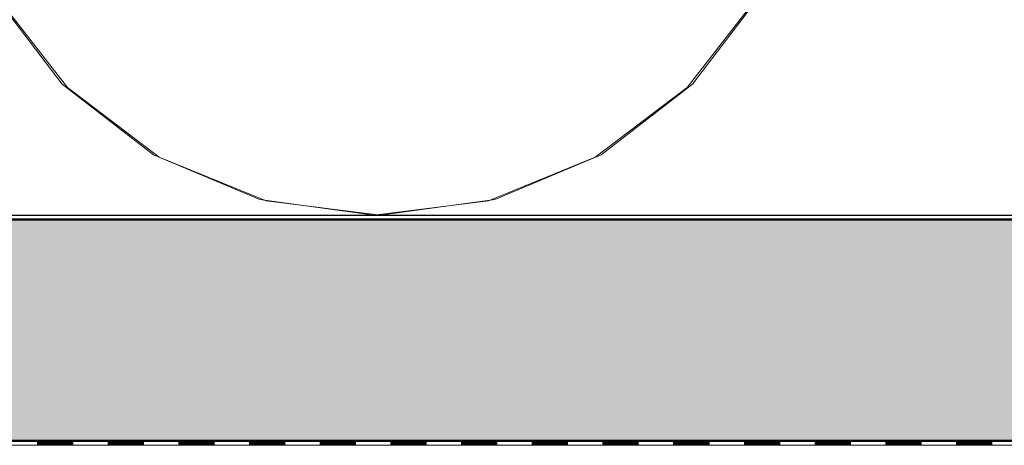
# Model space of a CAD drawing. Header units: metres. Extents: x 1314 to 1415, y -87 to -52.
# Tile 16 of 256: x 1322.423 to 1323.535, y -81.551 to -81.07. Entities that reach past the tile are written whole.
import ezdxf

# ---------------------------------------------------------------- set-up
doc = ezdxf.new("R2010")
doc.units = ezdxf.units.M
doc.header["$PDMODE"] = 65
doc.linetypes.add('AUSGEZOGEN', pattern=[0])
for name, color, linetype, lineweight in [('XR$2$Design', 4, 'AUSGEZOGEN', 13), ('XR$2$Möblierung', 4, 'AUSGEZOGEN', 13), ('XR$2$Wand', 1, 'AUSGEZOGEN', 50), ('XR$3$Maßlinie 1_50', 7, 'AUSGEZOGEN', 25), ('XR$4$Muster', 4, 'AUSGEZOGEN', 13)]:
    doc.layers.add(name, color=color, linetype=linetype, lineweight=lineweight)
doc.styles.add('ARIAL', font='arial.ttf')
doc.dimstyles.new('DIMSTYLE_12', dxfattribs={"dimtxt": 0.175, "dimasz": 0.15, "dimexe": 0, "dimexo": 0, "dimgap": 0.0875, "dimtad": 2, "dimrnd": 0.005, "dimzin": 4, "dimdsep": 46, "dimtxsty": 'ARIAL', "dimblk1": 'ALL_ML_KREIS', "dimblk2": 'ALL_ML_KREIS', "dimsah": 1, "dimcen": 0, "dimclrd": 3, "dimclre": 3, "dimclrt": 3, "dimadec": 0, "dimazin": 0, "dimtfac": 1, "dimtdec": 0, "dimtix": 1, "dimtmove": 2, "dimatfit": 3, "dimfxl": 0, "dimtzin": 0, "dimlwd": 0, "dimlwe": 25, "dimarcsym": 0})
doc.dimstyles.new('DIMSTYLE_9', dxfattribs={"dimtxt": 0.125, "dimasz": 0.15, "dimexe": 0, "dimexo": 0, "dimgap": 0.0625, "dimtad": 2, "dimrnd": 0.005, "dimzin": 4, "dimdsep": 46, "dimtxsty": 'ARIAL', "dimblk1": 'ALL_ML_KREIS', "dimblk2": 'ALL_ML_KREIS', "dimsah": 1, "dimcen": 0, "dimclrd": 3, "dimclre": 3, "dimclrt": 3, "dimadec": 0, "dimazin": 0, "dimtfac": 1, "dimtdec": 0, "dimtix": 1, "dimtmove": 2, "dimatfit": 3, "dimfxl": 0, "dimtzin": 0, "dimlwd": 0, "dimlwe": 25, "dimarcsym": 0})

# ---------------------------------------------------------------- blocks, each defined once
blk = doc.blocks.new('COMPLEXOBJECT_2')
at = {"layer": 'XR$2$Möblierung', "color": 52, "linetype": 'AUSGEZOGEN', "lineweight": 13, "transparency": 33554687}
for p, q in [((1322.4713, -81.1432), (1322.3926, -81.0394)), ((1322.3973, -81.0439), (1322.4772, -81.1468)), ((1323.2569, -81.0439), (1323.177, -81.1468)), ((1323.1829, -81.1432), (1323.2616, -81.0394)), ((1322.5743, -81.223), (1322.4713, -81.1432)), ((1322.4772, -81.1468), (1322.5809, -81.2256)), ((1323.177, -81.1468), (1323.0733, -81.2256)), ((1323.0799, -81.223), (1323.1829, -81.1432)), ((1322.6944, -81.2735), (1322.5743, -81.223)), ((1322.9598, -81.2735), (1323.0799, -81.223)), ((1322.5809, -81.2256), (1322.7015, -81.2748)), ((1323.0733, -81.2256), (1322.9527, -81.2748)), ((1322.8234, -81.2911), (1322.6944, -81.2735)), ((1322.7015, -81.2748), (1322.8308, -81.2911)), ((1322.9527, -81.2748), (1322.8234, -81.2911)), ((1322.8308, -81.2911), (1322.9598, -81.2735)), ((1322.8308, -81.2911), (1322.8234, -81.2911))]:
    blk.add_line(p, q, dxfattribs=at)
blk = doc.blocks.new('MUSTERELEMENT_45')
at = {"layer": 'XR$2$Design', "color": 4, "linetype": 'AUSGEZOGEN', "lineweight": 13, "transparency": 33554687}
for p, q in [((1322.3635, -81.5458), (1322.4433, -81.5458)), ((1322.4433, -81.5458), (1322.5232, -81.5458)), ((1322.4433, -81.5458), (1322.4433, -81.5508)), ((1322.4433, -81.5458), (1322.4433, -81.5508)), ((1322.4433, -81.5468), (1322.4832, -81.5468)), ((1322.4433, -81.5478), (1322.4832, -81.5478)), ((1322.4832, -81.5458), (1322.4832, -81.5508)), ((1322.5232, -81.5458), (1322.603, -81.5458)), ((1322.5232, -81.5458), (1322.5232, -81.5508)), ((1322.5232, -81.5458), (1322.5232, -81.5508)), ((1322.5232, -81.5468), (1322.5631, -81.5468)), ((1322.5232, -81.5478), (1322.5631, -81.5478)), ((1322.5631, -81.5458), (1322.5631, -81.5508)), ((1322.603, -81.5458), (1322.6828, -81.5458)), ((1322.603, -81.5458), (1322.603, -81.5508)), ((1322.603, -81.5458), (1322.603, -81.5508)), ((1322.603, -81.5468), (1322.6429, -81.5468)), ((1322.603, -81.5478), (1322.6429, -81.5478)), ((1322.6429, -81.5458), (1322.6429, -81.5508)), ((1322.6828, -81.5458), (1322.7626, -81.5458)), ((1322.6828, -81.5458), (1322.6828, -81.5508)), ((1322.6828, -81.5458), (1322.6828, -81.5508)), ((1322.6828, -81.5468), (1322.7227, -81.5468)), ((1322.6828, -81.5478), (1322.7227, -81.5478)), ((1322.7227, -81.5458), (1322.7227, -81.5508)), ((1322.7626, -81.5458), (1322.8425, -81.5458)), ((1322.7626, -81.5458), (1322.7626, -81.5508)), ((1322.7626, -81.5458), (1322.7626, -81.5508)), ((1322.7626, -81.5468), (1322.8025, -81.5468)), ((1322.7626, -81.5478), (1322.8025, -81.5478)), ((1322.8025, -81.5458), (1322.8025, -81.5508)), ((1322.8425, -81.5458), (1322.9223, -81.5458)), ((1322.8425, -81.5458), (1322.8425, -81.5508)), ((1322.8425, -81.5458), (1322.8425, -81.5508)), ((1322.8425, -81.5468), (1322.8824, -81.5468)), ((1322.8425, -81.5478), (1322.8824, -81.5478)), ((1322.8824, -81.5458), (1322.8824, -81.5508)), ((1322.9223, -81.5458), (1323.0021, -81.5458)), ((1322.9223, -81.5458), (1322.9223, -81.5508)), ((1322.9223, -81.5458), (1322.9223, -81.5508)), ((1322.9223, -81.5468), (1322.9622, -81.5468)), ((1322.9223, -81.5478), (1322.9622, -81.5478)), ((1322.9622, -81.5458), (1322.9622, -81.5508)), ((1323.0021, -81.5458), (1323.0819, -81.5458)), ((1323.0021, -81.5458), (1323.0021, -81.5508)), ((1323.0021, -81.5458), (1323.0021, -81.5508)), ((1323.0021, -81.5468), (1323.042, -81.5468)), ((1323.0021, -81.5478), (1323.042, -81.5478)), ((1323.042, -81.5458), (1323.042, -81.5508)), ((1323.0819, -81.5458), (1323.1618, -81.5458)), ((1323.0819, -81.5458), (1323.0819, -81.5508)), ((1323.0819, -81.5458), (1323.0819, -81.5508)), ((1323.0819, -81.5468), (1323.1218, -81.5468)), ((1323.0819, -81.5478), (1323.1218, -81.5478)), ((1323.1218, -81.5458), (1323.1218, -81.5508)), ((1323.1618, -81.5458), (1323.2416, -81.5458)), ((1323.1618, -81.5458), (1323.1618, -81.5508)), ((1323.1618, -81.5458), (1323.1618, -81.5508)), ((1323.1618, -81.5468), (1323.2017, -81.5468)), ((1323.1618, -81.5478), (1323.2017, -81.5478)), ((1323.2017, -81.5458), (1323.2017, -81.5508)), ((1323.2416, -81.5458), (1323.3214, -81.5458)), ((1323.2416, -81.5458), (1323.2416, -81.5508)), ((1323.2416, -81.5458), (1323.2416, -81.5508)), ((1323.2416, -81.5468), (1323.2815, -81.5468)), ((1323.2416, -81.5478), (1323.2815, -81.5478)), ((1323.2815, -81.5458), (1323.2815, -81.5508)), ((1323.3214, -81.5458), (1323.4012, -81.5458)), ((1323.3214, -81.5458), (1323.3214, -81.5508)), ((1323.3214, -81.5458), (1323.3214, -81.5508)), ((1323.3214, -81.5468), (1323.3613, -81.5468)), ((1323.3214, -81.5478), (1323.3613, -81.5478)), ((1323.3613, -81.5458), (1323.3613, -81.5508)), ((1323.4012, -81.5458), (1323.4811, -81.5458)), ((1323.4012, -81.5458), (1323.4012, -81.5508)), ((1323.4012, -81.5458), (1323.4012, -81.5508)), ((1323.4012, -81.5468), (1323.4412, -81.5468)), ((1323.4012, -81.5478), (1323.4412, -81.5478)), ((1323.4412, -81.5458), (1323.4412, -81.5508)), ((1323.4811, -81.5458), (1323.5609, -81.5458)), ((1323.4811, -81.5458), (1323.4811, -81.5508)), ((1323.4811, -81.5458), (1323.4811, -81.5508)), ((1323.4811, -81.5468), (1323.521, -81.5468)), ((1323.4811, -81.5478), (1323.521, -81.5478)), ((1323.521, -81.5458), (1323.521, -81.5508)), ((1322.3635, -81.5508), (1322.4433, -81.5508)), ((1322.4433, -81.5488), (1322.4832, -81.5488)), ((1322.4433, -81.5498), (1322.4832, -81.5498)), ((1322.4433, -81.5508), (1322.5232, -81.5508)), ((1322.5232, -81.5488), (1322.5631, -81.5488)), ((1322.5232, -81.5498), (1322.5631, -81.5498)), ((1322.5232, -81.5508), (1322.603, -81.5508)), ((1322.603, -81.5488), (1322.6429, -81.5488)), ((1322.603, -81.5498), (1322.6429, -81.5498)), ((1322.603, -81.5508), (1322.6828, -81.5508)), ((1322.6828, -81.5488), (1322.7227, -81.5488)), ((1322.6828, -81.5498), (1322.7227, -81.5498)), ((1322.6828, -81.5508), (1322.7626, -81.5508)), ((1322.7626, -81.5488), (1322.8025, -81.5488)), ((1322.7626, -81.5498), (1322.8025, -81.5498)), ((1322.7626, -81.5508), (1322.8425, -81.5508)), ((1322.8425, -81.5488), (1322.8824, -81.5488)), ((1322.8425, -81.5498), (1322.8824, -81.5498)), ((1322.8425, -81.5508), (1322.9223, -81.5508)), ((1322.9223, -81.5488), (1322.9622, -81.5488)), ((1322.9223, -81.5498), (1322.9622, -81.5498)), ((1322.9223, -81.5508), (1323.0021, -81.5508)), ((1323.0021, -81.5488), (1323.042, -81.5488)), ((1323.0021, -81.5498), (1323.042, -81.5498)), ((1323.0021, -81.5508), (1323.0819, -81.5508)), ((1323.0819, -81.5488), (1323.1218, -81.5488)), ((1323.0819, -81.5498), (1323.1218, -81.5498)), ((1323.0819, -81.5508), (1323.1618, -81.5508)), ((1323.1618, -81.5488), (1323.2017, -81.5488)), ((1323.1618, -81.5498), (1323.2017, -81.5498)), ((1323.1618, -81.5508), (1323.2416, -81.5508)), ((1323.2416, -81.5488), (1323.2815, -81.5488)), ((1323.2416, -81.5498), (1323.2815, -81.5498)), ((1323.2416, -81.5508), (1323.3214, -81.5508)), ((1323.3214, -81.5488), (1323.3613, -81.5488)), ((1323.3214, -81.5498), (1323.3613, -81.5498)), ((1323.3214, -81.5508), (1323.4012, -81.5508)), ((1323.4012, -81.5488), (1323.4412, -81.5488)), ((1323.4012, -81.5498), (1323.4412, -81.5498)), ((1323.4012, -81.5508), (1323.4811, -81.5508)), ((1323.4811, -81.5488), (1323.521, -81.5488)), ((1323.4811, -81.5498), (1323.521, -81.5498)), ((1323.4811, -81.5508), (1323.5609, -81.5508))]:
    blk.add_line(p, q, dxfattribs=at)
blk = doc.blocks.new('ALL_ML_KREIS')
at = {"color": 0, "linetype": 'ByBlock', "lineweight": -2}
for p, q in [((0, -0.5), (0, 0.5)), ((-1, 0), (0.5, 0))]:
    blk.add_line(p, q, dxfattribs=at)
blk.add_circle((0, 0), 0.15, dxfattribs=at)
blk = doc.blocks.new('*D100')
at = {"layer": 'DEFPOINTS', "color": 3, "linetype": 'AUSGEZOGEN', "lineweight": 25, "transparency": 33554687}
for p in [(1318.1917, -74.2409), (1332.4917, -75.3797), (1318.1917, -83.7271)]:
    blk.add_point(p, dxfattribs=at)
at = {"layer": 'XR$3$Maßlinie 1_50', "color": 3, "linetype": 'AUSGEZOGEN', "lineweight": -2, "transparency": 33554687}
for p, q in [((1318.1917, -83.4271), (1318.1917, -83.7271)), ((1332.4917, -83.4271), (1332.4917, -83.7271)), ((1318.1917, -83.7271), (1332.4917, -83.7271))]:
    blk.add_line(p, q, dxfattribs=at)
at = {"layer": 'XR$3$Maßlinie 1_50', "color": 3, "linetype": 'AUSGEZOGEN', "lineweight": 25, "transparency": 33554687, "xscale": 0.15, "yscale": 0.15, "zscale": 0.15, "rotation": 180}
blk.add_blockref('ALL_ML_KREIS', (1318.1917, -83.7271), dxfattribs=at)
at = {"layer": 'XR$3$Maßlinie 1_50', "color": 3, "linetype": 'AUSGEZOGEN', "lineweight": 25, "transparency": 33554687, "xscale": 0.15, "yscale": 0.15, "zscale": 0.15}
blk.add_blockref('ALL_ML_KREIS', (1332.4917, -83.7271), dxfattribs=at)
at = {"layer": 'XR$3$Maßlinie 1_50', "color": 3, "linetype": 'AUSGEZOGEN', "lineweight": 25, "transparency": 33554687, "insert": (1325.3461, -83.6124), "char_height": 0.125, "width": 0.625, "attachment_point": 5, "style": 'ARIAL'}
blk.add_mtext('\\A1;{\\A1;{14.30\\H0.082500;\\S^ ;}}', dxfattribs=at)
blk = doc.blocks.new('*D103')
at = {"layer": 'DEFPOINTS', "color": 3, "linetype": 'AUSGEZOGEN', "lineweight": 25, "transparency": 33554687}
for p in [(1332.4917, -77.3423), (1318.1917, -77.5418), (1318.1917, -84.3412)]:
    blk.add_point(p, dxfattribs=at)
at = {"layer": 'XR$3$Maßlinie 1_50', "color": 3, "linetype": 'AUSGEZOGEN', "lineweight": -2, "transparency": 33554687}
for p, q in [((1318.1917, -84.0412), (1318.1917, -84.3412)), ((1332.4917, -84.0412), (1332.4917, -84.3412)), ((1318.1917, -84.3412), (1332.4917, -84.3412))]:
    blk.add_line(p, q, dxfattribs=at)
at = {"layer": 'XR$3$Maßlinie 1_50', "color": 3, "linetype": 'AUSGEZOGEN', "lineweight": 25, "transparency": 33554687, "xscale": 0.15, "yscale": 0.15, "zscale": 0.15, "rotation": 180}
blk.add_blockref('ALL_ML_KREIS', (1318.1917, -84.3412), dxfattribs=at)
at = {"layer": 'XR$3$Maßlinie 1_50', "color": 3, "linetype": 'AUSGEZOGEN', "lineweight": 25, "transparency": 33554687, "xscale": 0.15, "yscale": 0.15, "zscale": 0.15}
blk.add_blockref('ALL_ML_KREIS', (1332.4917, -84.3412), dxfattribs=at)
at = {"layer": 'XR$3$Maßlinie 1_50', "color": 3, "linetype": 'AUSGEZOGEN', "lineweight": 25, "transparency": 33554687, "insert": (1325.3481, -84.2007), "char_height": 0.175, "width": 0.875, "attachment_point": 5, "style": 'ARIAL'}
blk.add_mtext('\\A1;{\\fArial|i0|b1;\\A1;{14.30\\H0.115500;\\S^ ;}}', dxfattribs=at)
blk = doc.blocks.new('*D119')
at = {"layer": 'DEFPOINTS', "color": 3, "linetype": 'AUSGEZOGEN', "lineweight": 25, "transparency": 33554687}
for p in [(1318.5917, -77.0472), (1332.0917, -78.1019), (1318.5917, -83.1268)]:
    blk.add_point(p, dxfattribs=at)
at = {"layer": 'XR$3$Maßlinie 1_50', "color": 3, "linetype": 'AUSGEZOGEN', "lineweight": -2, "transparency": 33554687}
for p, q in [((1332.0917, -82.8218), (1332.0917, -83.1268)), ((1318.5917, -82.8268), (1318.5917, -83.1268)), ((1318.5917, -83.1268), (1332.0917, -83.1268))]:
    blk.add_line(p, q, dxfattribs=at)
at = {"layer": 'XR$3$Maßlinie 1_50', "color": 3, "linetype": 'AUSGEZOGEN', "lineweight": 25, "transparency": 33554687, "xscale": 0.15, "yscale": 0.15, "zscale": 0.15, "rotation": 180}
blk.add_blockref('ALL_ML_KREIS', (1318.5917, -83.1268), dxfattribs=at)
at = {"layer": 'XR$3$Maßlinie 1_50', "color": 3, "linetype": 'AUSGEZOGEN', "lineweight": 25, "transparency": 33554687, "xscale": 0.15, "yscale": 0.15, "zscale": 0.15}
blk.add_blockref('ALL_ML_KREIS', (1332.0917, -83.1268), dxfattribs=at)
at = {"layer": 'XR$3$Maßlinie 1_50', "color": 3, "linetype": 'AUSGEZOGEN', "lineweight": 25, "transparency": 33554687, "insert": (1325.3461, -83.0121), "char_height": 0.125, "width": 0.625, "attachment_point": 5, "style": 'ARIAL'}
blk.add_mtext('\\A1;{\\A1;{13.50\\H0.082500;\\S^ ;}}', dxfattribs=at)

msp = doc.modelspace()

# ---------------------------------------------------------------- hatches: boundary and pattern name
at = {"layer": 'XR$4$Muster', "linetype": 'AUSGEZOGEN', "lineweight": 13, "transparency": 33554687}
h = msp.add_hatch(dxfattribs=at)
h.set_pattern_fill('MUSTER', color=3, scale=0.09, angle=45, style=0, pattern_type=2)
h.set_pattern_definition([(45, (-3e-17, 0.25456), (-1e-17, 0.1272792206), [0.09, -0.09]), (135, (-3e-17, 0.25456), (-0.1272792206, 1e-17), [0.09, -0.09])])
h.paths.add_polyline_path([(1332.3217, -81.2961), (1318.6117, -81.2961), (1318.6117, -81.5461), (1332.3217, -81.5461)], flags=0)

# ---------------------------------------------------------------- linework, layer by layer
at = {"layer": 'XR$2$Design', "color": 3, "linetype": 'AUSGEZOGEN', "lineweight": 25, "transparency": 33554687}
msp.add_line((1318.6117, -81.2911), (1332.3417, -81.2911), dxfattribs=at)
at = {"layer": 'XR$2$Wand', "color": 1, "linetype": 'AUSGEZOGEN', "lineweight": 50, "transparency": 33554687}
for p, q in [((1318.6117, -81.2961), (1332.3417, -81.2961)), ((1318.6117, -81.5461), (1332.3417, -81.5461))]:
    msp.add_line(p, q, dxfattribs=at)

# ---------------------------------------------------------------- block references
at = {"layer": 'XR$2$Design', "color": 4, "linetype": 'AUSGEZOGEN', "lineweight": 13, "transparency": 33554687}
msp.add_blockref('MUSTERELEMENT_45', (0, 0), dxfattribs=at)
at = {"layer": 'XR$2$Möblierung', "color": 52, "linetype": 'AUSGEZOGEN', "lineweight": 13, "transparency": 33554687}
msp.add_blockref('COMPLEXOBJECT_2', (0, 0), dxfattribs=at)

# ---------------------------------------------------------------- dimensions: what is measured, and where the dimension line sits
at = {"layer": 'XR$3$Maßlinie 1_50', "color": 3, "linetype": 'AUSGEZOGEN', "lineweight": 25, "transparency": 33554687}
for base, p1, p2, dimstyle, picture, middle in [((1332.4917, -83.7271), (1318.1917, -83.4271), (1332.4917, -83.4271), 'DIMSTYLE_9', '*D100', (1325.3461, -83.6124)), ((1332.0917, -83.1268), (1318.5917, -82.8268), (1332.0917, -82.8218), 'DIMSTYLE_9', '*D119', (1325.3461, -83.0121)), ((1332.4917, -84.3412), (1318.1917, -84.0412), (1332.4917, -84.0412), 'DIMSTYLE_12', '*D103', (1325.3481, -84.2007))]:
    dim = msp.add_linear_dim(base=base, p1=p1, p2=p2, dimstyle=dimstyle, override={"dimpost": '<>', "dimclrd": 3, "dimclre": 3, "dimclrt": 3, "dimlwd": 0, "dimlwe": 25}, dxfattribs=at)
    dim.commit()
    dim.dimension.update_dxf_attribs({"geometry": picture, "text_midpoint": middle, "dimtype": 160})

doc.saveas('drawing.dxf')
